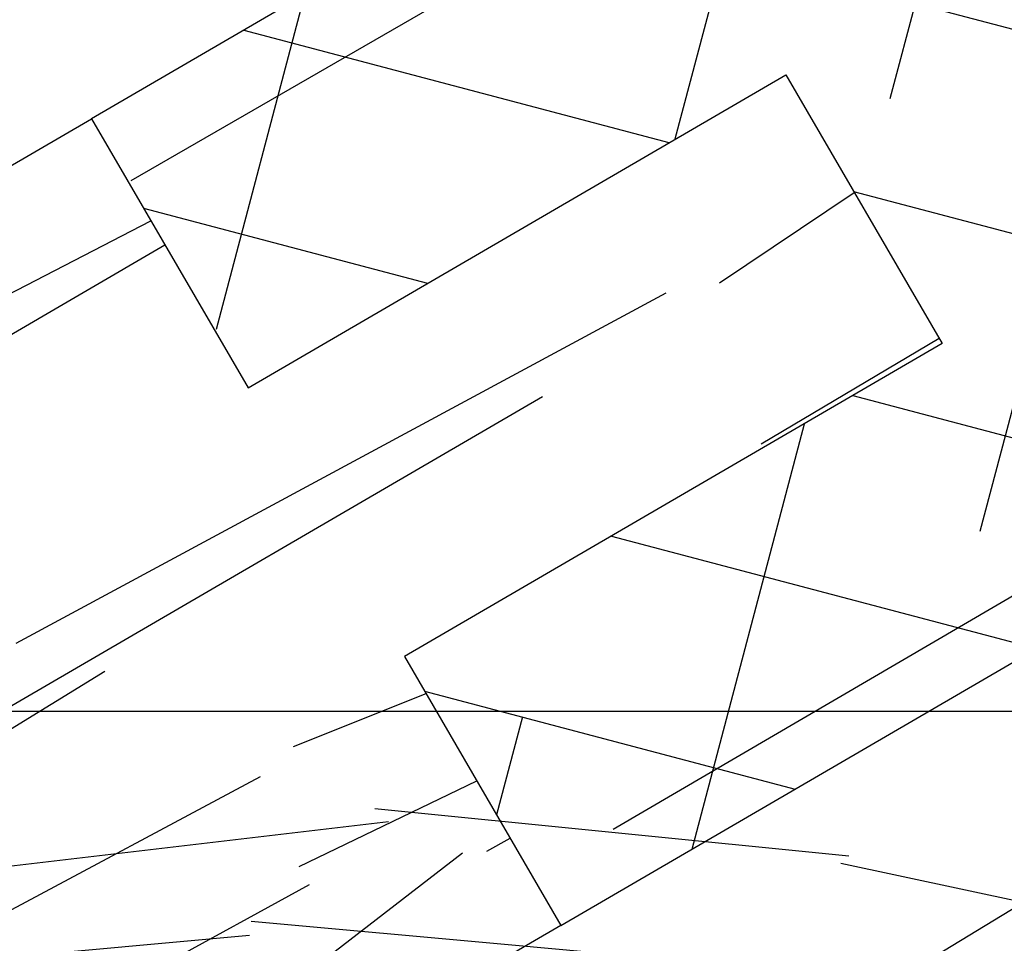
# Model space of a CAD drawing. Header units: centimetres. Extents: x 148485 to 162129, y -6573 to -2118.
# Tile 28 of 167: x 149826 to 149841, y -6179 to -6164. Entities that reach past the tile are written whole.
import ezdxf

# ---------------------------------------------------------------- set-up
doc = ezdxf.new("R2010")
doc.units = ezdxf.units.CM
doc.header["$LTSCALE"] = 0.1
doc.linetypes.add('DASHDOT', pattern=[1, 0.5, -0.25, 0, -0.25])
doc.linetypes.add('DASHEDX2', pattern=[38.099999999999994, 25.4, -12.7])
doc.layers.get('0').update_dxf_attribs({"color": 45})
for name, color, linetype in [('A_wymiary_zewn', 4, 'Continuous'), ('hatch_R&F', 4, 'Continuous'), ('osie_R&F', 6, 'DASHDOT'), ('widoki_przerywana_R&F', 4, 'DASHEDX2'), ('widoki_R&F', 4, 'Continuous')]:
    doc.layers.add(name, color=color, linetype=linetype)
doc.layers.add('HACZE', color=52, linetype='Continuous', lineweight=9)
doc.styles.add('TECH', font='flptechn.ttf')
doc.dimstyles.new('1_50 [cm]', dxfattribs={"dimtxt": 10, "dimasz": 0.5, "dimexe": 0.18, "dimexo": 0.0625, "dimgap": 3, "dimtad": 1, "dimrnd": 0.5, "dimdsep": 46, "dimtxsty": 'TECH', "dimblk1": 'KR', "dimblk2": 'KR', "dimsah": 1, "dimcen": 0.09, "dimse1": 1, "dimse2": 1, "dimclrt": 256, "dimadec": 0, "dimazin": 0, "dimtfac": 1, "dimtofl": 0, "dimtmove": 0, "dimatfit": 3, "dimfxl": 1, "dimtvp": 1, "dimtfill": 1, "dimtfillclr": 256, "dimtolj": 1, "dimtzin": 0, "dimarcsym": 0})

# ---------------------------------------------------------------- blocks, each defined once
blk = doc.blocks.new('KR')
for p, q in [((0, -14.00000000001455), (0, 14.00000000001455)), ((-4.949747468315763, -4.949747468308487), (4.949747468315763, 4.949747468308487)), ((-7, 0), (7, 0))]:
    blk.add_line(p, q)
blk = doc.blocks.new('*D265')
at = {"layer": 'A_wymiary_zewn', "color": 0, "lineweight": -2, "transparency": 16777216}
blk.add_line((149816.9240863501, -6312.353700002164), (150039.4003284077, -6312.353700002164), dxfattribs=at)
at = {"layer": 'Defpoints', "color": 0, "transparency": 16777216}
for p in [(150039.9003284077, -6067.794857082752), (149816.4240863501, -6197.866062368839), (150039.9003284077, -6312.353700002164)]:
    blk.add_point(p, dxfattribs=at)
at = {"layer": 'A_wymiary_zewn', "color": 0, "lineweight": -2, "transparency": 16777216, "xscale": 0.5, "yscale": 0.5, "zscale": 0.5, "rotation": 180}
blk.add_blockref('KR', (149816.4240863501, -6312.353700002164), dxfattribs=at)
at = {"layer": 'A_wymiary_zewn', "color": 0, "lineweight": -2, "transparency": 16777216, "xscale": 0.5, "yscale": 0.5, "zscale": 0.5}
blk.add_blockref('KR', (150039.9003284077, -6312.353700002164), dxfattribs=at)
at = {"layer": 'A_wymiary_zewn', "transparency": 16777216, "insert": (149928.1622073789, -6304.353700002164), "char_height": 10, "attachment_point": 5, "style": 'TECH', "bg_fill": 3, "box_fill_scale": 1.1, "bg_fill_color": 256, "bg_fill_true_color": 13158600, "bg_fill_transparency": 0}
blk.add_mtext('\\A1;223.5', dxfattribs=at)
blk = doc.blocks.new('*D269')
at = {"layer": 'A_wymiary_zewn', "color": 0, "lineweight": -2, "transparency": 16777216}
blk.add_line((149816.9240863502, -6332.353700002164), (150039.4003284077, -6332.353700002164), dxfattribs=at)
at = {"layer": 'Defpoints', "color": 0, "transparency": 16777216}
for p in [(150039.9003284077, -6067.794857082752), (149816.4240863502, -6197.866062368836), (150039.9003284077, -6332.353700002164)]:
    blk.add_point(p, dxfattribs=at)
at = {"layer": 'A_wymiary_zewn', "color": 0, "lineweight": -2, "transparency": 16777216, "xscale": 0.5, "yscale": 0.5, "zscale": 0.5, "rotation": 180}
blk.add_blockref('KR', (149816.4240863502, -6332.353700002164), dxfattribs=at)
at = {"layer": 'A_wymiary_zewn', "color": 0, "lineweight": -2, "transparency": 16777216, "xscale": 0.5, "yscale": 0.5, "zscale": 0.5}
blk.add_blockref('KR', (150039.9003284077, -6332.353700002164), dxfattribs=at)
at = {"layer": 'A_wymiary_zewn', "transparency": 16777216, "insert": (149928.1622073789, -6324.353700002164), "char_height": 10, "attachment_point": 5, "style": 'TECH', "bg_fill": 3, "box_fill_scale": 1.1, "bg_fill_color": 256, "bg_fill_true_color": 13158600, "bg_fill_transparency": 0}
blk.add_mtext('\\A1;223.5', dxfattribs=at)
blk = doc.blocks.new('*D272')
at = {"layer": 'A_wymiary_zewn', "color": 0, "lineweight": -2, "transparency": 16777216}
blk.add_line((149933.8311855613, -6235.073185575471), (149865.1337586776, -6276.902285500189), dxfattribs=at)
at = {"layer": 'Defpoints', "color": 0, "transparency": 16777216}
for p in [(149887.8557349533, -6158.604644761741), (149816.4240863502, -6197.866062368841), (149864.7066960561, -6277.162319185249)]:
    blk.add_point(p, dxfattribs=at)
at = {"layer": 'A_wymiary_zewn', "color": 0, "lineweight": -2, "transparency": 16777216, "xscale": 0.5, "yscale": 0.5, "zscale": 0.5}
for p, rotation in [((149934.2582481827, -6234.813151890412), 31.33677065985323), ((149864.7066960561, -6277.162319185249), 211.3367706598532)]:
    blk.add_blockref('KR', p, dxfattribs=dict(at, rotation=rotation))
at = {"layer": 'A_wymiary_zewn', "transparency": 16777216, "insert": (149895.3219331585, -6249.154733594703), "char_height": 10, "attachment_point": 5, "rotation": 31.33677065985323, "style": 'TECH', "bg_fill": 3, "box_fill_scale": 1.1, "bg_fill_color": 256, "bg_fill_true_color": 13158600, "bg_fill_transparency": 0}
blk.add_mtext('\\A1;81.5', dxfattribs=at)
blk = doc.blocks.new('*D274')
at = {"layer": 'A_wymiary_zewn', "color": 0, "lineweight": -2, "transparency": 16777216}
blk.add_line((149816.9240863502, -6352.353700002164), (150039.4003284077, -6352.353700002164), dxfattribs=at)
at = {"layer": 'Defpoints', "color": 0, "transparency": 16777216}
for p in [(150039.9003284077, -6067.794857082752), (149816.4240863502, -6197.866062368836), (150039.9003284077, -6352.353700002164)]:
    blk.add_point(p, dxfattribs=at)
at = {"layer": 'A_wymiary_zewn', "color": 0, "lineweight": -2, "transparency": 16777216, "xscale": 0.5, "yscale": 0.5, "zscale": 0.5, "rotation": 180}
blk.add_blockref('KR', (149816.4240863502, -6352.353700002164), dxfattribs=at)
at = {"layer": 'A_wymiary_zewn', "color": 0, "lineweight": -2, "transparency": 16777216, "xscale": 0.5, "yscale": 0.5, "zscale": 0.5}
blk.add_blockref('KR', (150039.9003284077, -6352.353700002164), dxfattribs=at)
at = {"layer": 'A_wymiary_zewn', "transparency": 16777216, "insert": (149928.1622073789, -6344.353700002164), "char_height": 10, "attachment_point": 5, "style": 'TECH', "bg_fill": 3, "box_fill_scale": 1.1, "bg_fill_color": 256, "bg_fill_true_color": 13158600, "bg_fill_transparency": 0}
blk.add_mtext('\\A1;223.5', dxfattribs=at)
blk = doc.blocks.new('*D278')
at = {"layer": 'A_wymiary_zewn', "color": 0, "lineweight": -2, "transparency": 16777216}
blk.add_line((149812.8547318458, -6372.353700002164), (150024.3784185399, -6372.353700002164), dxfattribs=at)
at = {"layer": 'Defpoints', "color": 0, "transparency": 16777216}
for p in [(150024.8784185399, -6059.182673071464), (149812.3547318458, -6182.879095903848), (150024.8784185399, -6372.353700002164)]:
    blk.add_point(p, dxfattribs=at)
at = {"layer": 'A_wymiary_zewn', "color": 0, "lineweight": -2, "transparency": 16777216, "xscale": 0.5, "yscale": 0.5, "zscale": 0.5, "rotation": 180}
blk.add_blockref('KR', (149812.3547318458, -6372.353700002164), dxfattribs=at)
at = {"layer": 'A_wymiary_zewn', "color": 0, "lineweight": -2, "transparency": 16777216, "xscale": 0.5, "yscale": 0.5, "zscale": 0.5}
blk.add_blockref('KR', (150024.8784185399, -6372.353700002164), dxfattribs=at)
at = {"layer": 'A_wymiary_zewn', "transparency": 16777216, "insert": (149918.6165751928, -6364.353700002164), "char_height": 10, "attachment_point": 5, "style": 'TECH', "bg_fill": 3, "box_fill_scale": 1.1, "bg_fill_color": 256, "bg_fill_true_color": 13158600, "bg_fill_transparency": 0}
blk.add_mtext('\\A1;212.5', dxfattribs=at)
blk = doc.blocks.new('*D279')
at = {"layer": 'A_wymiary_zewn', "color": 0, "lineweight": -2, "transparency": 16777216}
blk.add_line((148884.0040539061, -6392.353700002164), (150039.4003284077, -6392.353700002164), dxfattribs=at)
at = {"layer": 'Defpoints', "color": 0, "transparency": 16777216}
for p in [(150039.9003284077, -6067.794857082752), (148883.5040539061, -6197.866062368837), (150039.9003284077, -6392.353700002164)]:
    blk.add_point(p, dxfattribs=at)
at = {"layer": 'A_wymiary_zewn', "color": 0, "lineweight": -2, "transparency": 16777216, "xscale": 0.5, "yscale": 0.5, "zscale": 0.5, "rotation": 180}
blk.add_blockref('KR', (148883.5040539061, -6392.353700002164), dxfattribs=at)
at = {"layer": 'A_wymiary_zewn', "color": 0, "lineweight": -2, "transparency": 16777216, "xscale": 0.5, "yscale": 0.5, "zscale": 0.5}
blk.add_blockref('KR', (150039.9003284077, -6392.353700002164), dxfattribs=at)
at = {"layer": 'A_wymiary_zewn', "transparency": 16777216, "insert": (149461.7021911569, -6384.353700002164), "char_height": 10, "attachment_point": 5, "style": 'TECH', "bg_fill": 3, "box_fill_scale": 1.1, "bg_fill_color": 256, "bg_fill_true_color": 13158600, "bg_fill_transparency": 0}
blk.add_mtext('\\A1;1156.5', dxfattribs=at)
blk = doc.blocks.new('*D285')
at = {"layer": 'A_wymiary_zewn', "color": 0, "lineweight": -2, "transparency": 16777216}
blk.add_line((150140.5539011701, -6068.294857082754), (150140.5539011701, -6197.366062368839), dxfattribs=at)
at = {"layer": 'Defpoints', "color": 0, "transparency": 16777216}
for p in [(150039.9003284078, -6067.794857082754), (149816.4240863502, -6197.866062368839), (150140.5539011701, -6197.866062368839)]:
    blk.add_point(p, dxfattribs=at)
at = {"layer": 'A_wymiary_zewn', "color": 0, "lineweight": -2, "transparency": 16777216, "xscale": 0.5, "yscale": 0.5, "zscale": 0.5}
for p, rotation in [((150140.5539011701, -6067.794857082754), 90), ((150140.5539011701, -6197.866062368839), 270)]:
    blk.add_blockref('KR', p, dxfattribs=dict(at, rotation=rotation))
at = {"layer": 'A_wymiary_zewn', "transparency": 16777216, "insert": (150132.5539011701, -6132.830459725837), "char_height": 10, "attachment_point": 5, "rotation": 90, "style": 'TECH', "bg_fill": 3, "box_fill_scale": 1.1, "bg_fill_color": 256, "bg_fill_true_color": 13158600, "bg_fill_transparency": 0}
blk.add_mtext('\\A1;130', dxfattribs=at)
blk = doc.blocks.new('*D287')
at = {"layer": 'A_wymiary_zewn', "color": 0, "lineweight": -2, "transparency": 16777216}
blk.add_line((150160.5539011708, -5569.866062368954), (150160.5539011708, -6197.366062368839), dxfattribs=at)
at = {"layer": 'Defpoints', "color": 0, "transparency": 16777216}
for p in [(149795.0040539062, -5569.366062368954), (149816.4240863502, -6197.866062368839), (150160.5539011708, -6197.866062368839)]:
    blk.add_point(p, dxfattribs=at)
at = {"layer": 'A_wymiary_zewn', "color": 0, "lineweight": -2, "transparency": 16777216, "xscale": 0.5, "yscale": 0.5, "zscale": 0.5}
for p, rotation in [((150160.5539011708, -5569.366062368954), 90), ((150160.5539011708, -6197.866062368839), 270)]:
    blk.add_blockref('KR', p, dxfattribs=dict(at, rotation=rotation))
at = {"layer": 'A_wymiary_zewn', "transparency": 16777216, "insert": (150152.5539011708, -5883.616062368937), "char_height": 10, "attachment_point": 5, "rotation": 90, "style": 'TECH', "bg_fill": 3, "box_fill_scale": 1.1, "bg_fill_color": 256, "bg_fill_true_color": 13158600, "bg_fill_transparency": 0}
blk.add_mtext('\\A1;628.5', dxfattribs=at)
blk = doc.blocks.new('*D291')
at = {"layer": 'A_wymiary_zewn', "color": 0, "lineweight": -2, "transparency": 16777216}
blk.add_line((150180.5539011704, -6068.294857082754), (150180.5539011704, -6197.366062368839), dxfattribs=at)
at = {"layer": 'Defpoints', "color": 0, "transparency": 16777216}
for p in [(150039.9003284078, -6067.794857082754), (149816.4240863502, -6197.866062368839), (150180.5539011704, -6197.866062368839)]:
    blk.add_point(p, dxfattribs=at)
at = {"layer": 'A_wymiary_zewn', "color": 0, "lineweight": -2, "transparency": 16777216, "xscale": 0.5, "yscale": 0.5, "zscale": 0.5}
for p, rotation in [((150180.5539011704, -6067.794857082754), 90), ((150180.5539011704, -6197.866062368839), 270)]:
    blk.add_blockref('KR', p, dxfattribs=dict(at, rotation=rotation))
at = {"layer": 'A_wymiary_zewn', "transparency": 16777216, "insert": (150172.5539011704, -6132.830459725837), "char_height": 10, "attachment_point": 5, "rotation": 90, "style": 'TECH', "bg_fill": 3, "box_fill_scale": 1.1, "bg_fill_color": 256, "bg_fill_true_color": 13158600, "bg_fill_transparency": 0}
blk.add_mtext('\\A1;130', dxfattribs=at)
blk = doc.blocks.new('*D296')
at = {"layer": 'A_wymiary_zewn', "color": 0, "lineweight": -2, "transparency": 16777216}
blk.add_line((150200.553901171, -6059.682673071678), (150200.553901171, -6182.379095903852), dxfattribs=at)
at = {"layer": 'Defpoints', "color": 0, "transparency": 16777216}
for p in [(150024.8784185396, -6059.182673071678), (149812.3547318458, -6182.879095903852), (150200.553901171, -6182.879095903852)]:
    blk.add_point(p, dxfattribs=at)
at = {"layer": 'A_wymiary_zewn', "color": 0, "lineweight": -2, "transparency": 16777216, "xscale": 0.5, "yscale": 0.5, "zscale": 0.5}
for p, rotation in [((150200.553901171, -6059.182673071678), 90), ((150200.553901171, -6182.879095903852), 270)]:
    blk.add_blockref('KR', p, dxfattribs=dict(at, rotation=rotation))
at = {"layer": 'A_wymiary_zewn', "transparency": 16777216, "insert": (150192.5539011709, -6121.030884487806), "char_height": 10, "attachment_point": 5, "rotation": 90, "style": 'TECH', "bg_fill": 3, "box_fill_scale": 1.1, "bg_fill_color": 256, "bg_fill_true_color": 13158600, "bg_fill_transparency": 0}
blk.add_mtext('\\A1;123.5', dxfattribs=at)
blk = doc.blocks.new('*D297')
at = {"layer": 'A_wymiary_zewn', "color": 0, "lineweight": -2, "transparency": 16777216}
blk.add_line((150220.5539011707, -5443.366062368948), (150220.5539011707, -6197.366062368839), dxfattribs=at)
at = {"layer": 'Defpoints', "color": 0, "transparency": 16777216}
for p in [(149795.5040539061, -5442.866062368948), (149816.4240863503, -6197.866062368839), (150220.5539011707, -6197.866062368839)]:
    blk.add_point(p, dxfattribs=at)
at = {"layer": 'A_wymiary_zewn', "color": 0, "lineweight": -2, "transparency": 16777216, "xscale": 0.5, "yscale": 0.5, "zscale": 0.5}
for p, rotation in [((150220.5539011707, -5442.866062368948), 90), ((150220.5539011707, -6197.866062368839), 270)]:
    blk.add_blockref('KR', p, dxfattribs=dict(at, rotation=rotation))
at = {"layer": 'A_wymiary_zewn', "transparency": 16777216, "insert": (150212.5539011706, -5820.366062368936), "char_height": 10, "attachment_point": 5, "rotation": 90, "style": 'TECH', "bg_fill": 3, "box_fill_scale": 1.1, "bg_fill_color": 256, "bg_fill_true_color": 13158600, "bg_fill_transparency": 0}
blk.add_mtext('\\A1;755', dxfattribs=at)
blk = doc.blocks.new('osie_przyziemie')
at = {"layer": 'osie_R&F', "ltscale": 500}
blk.add_lwpolyline([(150062.3766417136, -6182.866062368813), (150276.5040539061, -6058.236213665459)], dxfattribs=at)
blk = doc.blocks.new('*D310')
at = {"layer": 'A_wymiary_zewn', "color": 0, "lineweight": -2, "transparency": 16777216}
blk.add_line((149892.3079845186, -6236.943625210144), (149854.733829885, -6259.822110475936), dxfattribs=at)
at = {"layer": 'Defpoints', "color": 0, "transparency": 16777216}
for p in [(149855.3162154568, -6175.229305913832), (149816.4240863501, -6197.866062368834), (149854.3067672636, -6260.082144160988)]:
    blk.add_point(p, dxfattribs=at)
at = {"layer": 'A_wymiary_zewn', "color": 0, "lineweight": -2, "transparency": 16777216, "xscale": 0.5, "yscale": 0.5, "zscale": 0.5}
for p, rotation in [((149892.7350471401, -6236.683591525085), 31.3367706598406), ((149854.3067672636, -6260.082144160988), 211.3367706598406)]:
    blk.add_blockref('KR', p, dxfattribs=dict(at, rotation=rotation))
at = {"layer": 'A_wymiary_zewn', "transparency": 16777216, "insert": (149869.3603682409, -6241.54986589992), "char_height": 10, "attachment_point": 5, "rotation": 31.336770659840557, "style": 'TECH', "bg_fill": 3, "box_fill_scale": 1.1, "bg_fill_color": 256, "bg_fill_true_color": 13158600, "bg_fill_transparency": 0}
blk.add_mtext('\\A1;45', dxfattribs=at)

msp = doc.modelspace()

# ---------------------------------------------------------------- dimensions: what is measured, and where the dimension line sits
at = {"layer": 'A_wymiary_zewn', "color": 4}
dim = msp.add_linear_dim(base=(150039.9003284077, -6312.353700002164), p1=(149816.4240863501, -6197.866062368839), p2=(150039.9003284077, -6067.794857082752), dimstyle='1_50 [cm]', override={"dimtmove": 1}, dxfattribs=at)
dim.commit()
dim.dimension.update_dxf_attribs({"geometry": '*D265', "text_midpoint": (149928.1622073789, -6304.353700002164)})

# ---------------------------------------------------------------- next in the draw order: dimensions: what is measured, and where the dimension line sits
dim = msp.add_linear_dim(base=(150039.9003284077, -6332.353700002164), p1=(149816.4240863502, -6197.866062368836), p2=(150039.9003284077, -6067.794857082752), dimstyle='1_50 [cm]', override={"dimtmove": 1}, dxfattribs=at)
dim.commit()
dim.dimension.update_dxf_attribs({"geometry": '*D269', "text_midpoint": (149928.1622073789, -6324.353700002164)})

# ---------------------------------------------------------------- next in the draw order: dimensions: what is measured, and where the dimension line sits
dim = msp.add_linear_dim(base=(149864.7066960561, -6277.162319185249), p1=(149887.8557349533, -6158.604644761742), p2=(149816.4240863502, -6197.866062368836), angle=211.3367706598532, dimstyle='1_50 [cm]', override={"dimtmove": 1}, dxfattribs=at)
dim.commit()
dim.dimension.update_dxf_attribs({"geometry": '*D272', "text_midpoint": (149895.3219331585, -6249.154733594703)})

# ---------------------------------------------------------------- next in the draw order: dimensions: what is measured, and where the dimension line sits
dim = msp.add_linear_dim(base=(150039.9003284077, -6352.353700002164), p1=(149816.4240863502, -6197.866062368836), p2=(150039.9003284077, -6067.794857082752), dimstyle='1_50 [cm]', override={"dimtmove": 1}, dxfattribs=at)
dim.commit()
dim.dimension.update_dxf_attribs({"geometry": '*D274', "text_midpoint": (149928.1622073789, -6344.353700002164)})

# ---------------------------------------------------------------- next in the draw order: dimensions: what is measured, and where the dimension line sits
dim = msp.add_linear_dim(base=(150024.8784185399, -6372.353700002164), p1=(149812.3547318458, -6182.879095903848), p2=(150024.8784185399, -6059.182673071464), dimstyle='1_50 [cm]', override={"dimtmove": 1}, dxfattribs=at)
dim.commit()
dim.dimension.update_dxf_attribs({"geometry": '*D278', "text_midpoint": (149918.6165751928, -6364.353700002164)})

# ---------------------------------------------------------------- next in the draw order: dimensions: what is measured, and where the dimension line sits
dim = msp.add_linear_dim(base=(150039.9003284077, -6392.353700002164), p1=(148883.5040539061, -6197.866062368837), p2=(150039.9003284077, -6067.794857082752), dimstyle='1_50 [cm]', override={"dimtmove": 1}, dxfattribs=at)
dim.commit()
dim.dimension.update_dxf_attribs({"geometry": '*D279', "text_midpoint": (149461.7021911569, -6384.353700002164)})

# ---------------------------------------------------------------- next in the draw order: dimensions: what is measured, and where the dimension line sits
dim = msp.add_linear_dim(base=(150140.5539011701, -6197.866062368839), p1=(150039.9003284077, -6067.794857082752), p2=(149816.4240863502, -6197.866062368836), angle=90, dimstyle='1_50 [cm]', override={"dimtmove": 1}, dxfattribs=at)
dim.commit()
dim.dimension.update_dxf_attribs({"geometry": '*D285', "text_midpoint": (150132.5539011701, -6132.830459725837)})

# ---------------------------------------------------------------- next in the draw order: dimensions: what is measured, and where the dimension line sits
dim = msp.add_linear_dim(base=(150160.5539011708, -6197.866062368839), p1=(149795.0040539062, -5569.366062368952), p2=(149816.4240863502, -6197.866062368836), angle=90, dimstyle='1_50 [cm]', override={"dimtmove": 1}, dxfattribs=at)
dim.commit()
dim.dimension.update_dxf_attribs({"geometry": '*D287', "text_midpoint": (150152.5539011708, -5883.616062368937)})

# ---------------------------------------------------------------- next in the draw order: dimensions: what is measured, and where the dimension line sits
dim = msp.add_linear_dim(base=(150180.5539011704, -6197.866062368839), p1=(150039.9003284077, -6067.794857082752), p2=(149816.4240863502, -6197.866062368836), angle=90, dimstyle='1_50 [cm]', override={"dimtmove": 1}, dxfattribs=at)
dim.commit()
dim.dimension.update_dxf_attribs({"geometry": '*D291', "text_midpoint": (150172.5539011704, -6132.830459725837)})

# ---------------------------------------------------------------- next in the draw order: dimensions: what is measured, and where the dimension line sits
dim = msp.add_linear_dim(base=(150200.553901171, -6182.879095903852), p1=(150024.8784185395, -6059.182673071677), p2=(149812.3547318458, -6182.879095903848), angle=90, dimstyle='1_50 [cm]', override={"dimtmove": 1}, dxfattribs=at)
dim.commit()
dim.dimension.update_dxf_attribs({"geometry": '*D296', "text_midpoint": (150192.5539011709, -6121.030884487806)})

# ---------------------------------------------------------------- next in the draw order: dimensions: what is measured, and where the dimension line sits
dim = msp.add_linear_dim(base=(150220.5539011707, -6197.866062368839), p1=(149795.504053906, -5442.866062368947), p2=(149816.4240863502, -6197.866062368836), angle=90, dimstyle='1_50 [cm]', override={"dimtmove": 1}, dxfattribs=at)
dim.commit()
dim.dimension.update_dxf_attribs({"geometry": '*D297', "text_midpoint": (150212.5539011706, -5820.366062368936)})

# ---------------------------------------------------------------- next in the draw order: hatches: boundary and pattern name
at = {"layer": 'hatch_R&F'}
h = msp.add_hatch(dxfattribs=at)
h.set_pattern_fill('ANSI38', color=256, angle=120.2007530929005)
h.set_pattern_definition([(165.2007530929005, (17704.88048310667, -76451.95717698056), (-0.8109999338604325, -3.06967491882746), []), (255.2007530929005, (17704.88048310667, -76451.95717698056), (1.447675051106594, -6.950349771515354), [7.937500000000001, -4.762499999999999])])
h.paths.add_polyline_path([(149844.0006960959, -6155.781850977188), (149826.7153322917, -6165.842477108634), (149829.2304888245, -6170.163818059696), (149837.8731707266, -6165.133504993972), (149840.3883272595, -6169.45484594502), (149831.7456453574, -6174.485159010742), (149834.2608018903, -6178.80649996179), (149851.5461656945, -6168.745873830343), (149849.0310091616, -6164.424532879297), (149846.5158526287, -6160.10319192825)])
h = msp.add_hatch(dxfattribs=at)
h.set_pattern_fill('WOOD8', color=256, scale=1.5, angle=33.86417266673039)
h.set_pattern_definition([(23.55937266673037, (-104.3448271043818, 3004.396191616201), (211.0507298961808, 95.74529371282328), [4.259694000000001, -421.7112216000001]), (33.86417266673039, (-100.4401784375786, 3006.098790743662), (10.40643947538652, 52.86705985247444), [4.190999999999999, -33.90899999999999]), (52.29907266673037, (-96.96013597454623, 3008.434124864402), (42.04323739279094, 74.09732904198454), [3.614470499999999, -116.8682828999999]), (206.7391726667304, (-94.7497378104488, 3011.293955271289), (242.6875333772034, 116.975484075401), [3.071735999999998, -304.1002934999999]), (208.6697726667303, (-97.49298088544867, 3009.911897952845), (337.5977260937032, 180.6665179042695), [4.208297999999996, -416.6199566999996]), (227.9003726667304, (-101.1853264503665, 3007.892931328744), (-73.67999756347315, -95.32762973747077), [4.712702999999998, -152.3775971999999]), (43.3264726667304, (-101.8138871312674, 3006.094616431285), (136.9535021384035, 137.7882590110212), [2.317546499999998, -229.4357234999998]), (27.52397266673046, (-100.127985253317, 3007.684802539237), (-274.324321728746, -138.2056686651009), [3.450107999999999, -341.5600610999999]), (219.5747726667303, (-97.0683746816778, 3009.279162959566), (-263.500390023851, -222.7095709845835), [3.829012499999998, -379.0712636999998]), (202.5542726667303, (-100.0197465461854, 3006.839764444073), (147.7772826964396, 53.28458275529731), [1.942718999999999, -192.3299049]), (28.66977266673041, (-106.9798314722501, 3002.169096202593), (-337.5977260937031, -180.6665179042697), [4.208297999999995, -416.6199566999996]), (22.55427266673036, (-103.2874859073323, 3004.188062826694), (-147.7772826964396, -53.28458275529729), [3.885437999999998, -190.3871858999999]), (33.86417266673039, (-99.6992047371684, 3005.678358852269), (10.40643947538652, 52.86705985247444), [4.571999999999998, -33.52799999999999]), (54.42017266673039, (-95.90279477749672, 3008.225996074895), (115.7232716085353, 169.4249621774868), [3.255263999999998, -322.2712883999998]), (37.67827266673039, (-94.00876411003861, 3010.873523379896), (421.6840334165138, 328.8612721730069), [5.727686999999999, -567.0408902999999]), (28.66977266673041, (-89.47555476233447, 3014.374437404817), (-337.5977260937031, -180.6665179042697), [4.208297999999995, -416.6199566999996]), (33.86417266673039, (-85.78320919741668, 3016.393404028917), (10.40643947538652, 52.86705985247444), [4.190999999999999, -33.90899999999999]), (39.05857266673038, (-113.9399163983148, 2997.498427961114), (295.1373091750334, 243.9397140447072), [4.208298, -416.6199567]), (28.66977266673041, (-110.6721770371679, 3000.150129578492), (-337.5977260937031, -180.6665179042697), [4.208297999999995, -416.6199566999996]), (33.86417266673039, (-114.3645226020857, 2998.131162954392), (10.40643947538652, 52.86705985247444), [2.285999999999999, -35.81399999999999]), (39.05857266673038, (-112.4663176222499, 2999.404981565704), (295.1373091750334, 243.9397140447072), [4.208298, -416.6199567]), (33.86417266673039, (-109.198578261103, 3002.056683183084), (10.40643947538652, 52.86705985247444), [3.809999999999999, -34.28999999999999]), (44.16897266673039, (-106.0349032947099, 3004.179714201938), (-168.5903267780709, -159.0184692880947), [4.259693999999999, -421.7112215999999]), (39.05857266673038, (-102.9794670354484, 3007.147783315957), (295.1373091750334, 243.9397140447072), [4.208298, -416.6199567]), (28.66977266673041, (-99.71172767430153, 3009.799484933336), (-337.5977260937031, -180.6665179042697), [4.208297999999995, -416.6199566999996]), (28.66977266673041, (-96.01938210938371, 3011.818451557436), (-337.5977260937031, -180.6665179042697), [4.208297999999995, -416.6199566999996]), (25.73407266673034, (-92.32703654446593, 3013.837418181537), (-211.0507868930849, -95.74512751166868), [5.388139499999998, -264.0195125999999]), (33.86417266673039, (-87.4732853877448, 3016.176926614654), (10.40643947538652, 52.86705985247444), [5.714999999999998, -32.38499999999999]), (21.33537266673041, (-76.00056926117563, 2996.345664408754), (179.4140596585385, 74.51482042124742), [3.512629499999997, -347.7519968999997]), (28.15357266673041, (-72.72865558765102, 2997.623657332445), (-305.9610668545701, -159.4359875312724), [3.829012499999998, -379.0712636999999]), (41.9942726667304, (-76.00056926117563, 2996.345664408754), (168.5901945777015, 159.0185850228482), [2.694088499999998, -266.7136016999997]), (43.3264726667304, (-73.99829988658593, 2998.148153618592), (136.9535021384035, 137.7882590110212), [4.635055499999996, -227.1181766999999]), (33.86417266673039, (-102.2632457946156, 2980.098215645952), (10.40643947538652, 52.86705985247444), [4.571999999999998, -33.52799999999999]), (24.40187266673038, (-98.46683583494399, 2982.645852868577), (-179.4140442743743, -74.51487627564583), [2.317546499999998, -229.4357234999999]), (235.6655726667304, (-96.3563277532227, 2983.60330398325), (73.67994900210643, 95.3276826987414), [2.0517615, -203.1230252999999]), (226.8587726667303, (-97.51355903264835, 2981.909053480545), (242.270202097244, 254.3462308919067), [5.083187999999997, -503.2342106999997]), (26.73917266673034, (-72.52052679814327, 2998.680998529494), (-242.6875333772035, -116.9754840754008), [3.071735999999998, -304.1002934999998]), (40.98917266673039, (-72.52052679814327, 2998.680998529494), (200.2269859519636, 180.2488746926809), [3.071735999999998, -304.1002934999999]), (33.86417266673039, (-101.8386395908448, 2979.465480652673), (10.40643947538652, 52.86705985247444), [3.047999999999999, -35.05199999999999]), (227.9003726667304, (-99.30769961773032, 2981.163905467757), (-73.67999756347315, -95.32762973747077), [3.141802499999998, -153.9485363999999]), (30.49767266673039, (-95.51546397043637, 2985.08525138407), (-527.4185165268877, -308.0478520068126), [6.488201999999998, -642.3314432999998]), (31.57357266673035, (-89.92491342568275, 2988.378036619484), (-780.5122153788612, -477.8908319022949), [9.532619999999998, -943.7290751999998]), (37.04397266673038, (-81.8034229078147, 2993.36924666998), (516.5946396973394, 392.5517497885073), [6.868591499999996, -679.9889498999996]), (43.3264726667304, (-76.32111107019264, 2997.507070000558), (136.9535021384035, 137.7882590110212), [6.952601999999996, -224.8006679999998]), (44.16897266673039, (-100.3525178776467, 2977.250908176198), (-168.5903267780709, -159.0184692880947), [4.259693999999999, -421.7112215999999]), (49.80957266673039, (-97.29708161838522, 2980.218977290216), (-105.3166945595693, -116.5579902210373), [5.547436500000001, -271.8247548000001]), (33.86417266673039, (-93.7171490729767, 2984.456690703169), (10.40643947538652, 52.86705985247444), [4.952999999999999, -33.14699999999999]), (25.73407266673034, (-89.60437161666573, 2987.21663102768), (-211.0507868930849, -95.74512751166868), [5.388139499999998, -264.0195125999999]), (37.44047266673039, (-84.7506204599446, 2989.556139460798), (453.3211529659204, 350.0911226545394), [6.107887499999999, -604.6815566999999]), (25.11797266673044, (-79.90104361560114, 2993.269356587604), (242.6876262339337, 116.97527558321), [5.011255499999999, -496.1159876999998]), (19.82797266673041, (-75.3636599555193, 2995.396561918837), (-116.1405347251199, -32.05425441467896), [4.712702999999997, -152.3775971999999]), (33.86417266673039, (-70.93034069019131, 2996.995096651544), (10.40643947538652, 52.86705985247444), [2.666999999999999, -35.43299999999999]), (208.6697726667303, (-95.51546397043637, 2985.08525138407), (337.5977260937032, 180.6665179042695), [8.416556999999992, -412.4116973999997]), (29.10057266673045, (-103.7493675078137, 2982.312788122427), (-369.2344071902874, -201.8969506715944), [9.175699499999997, -449.6090702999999]), (33.86417266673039, (-95.73194138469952, 2986.775327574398), (10.40643947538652, 52.86705985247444), [8.762999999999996, -29.33699999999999]), (37.9497726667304, (-88.45548896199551, 2991.658298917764), (390.0475220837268, 307.6306631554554), [10.695165, -524.0637854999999]), (33.86417266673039, (-80.02180525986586, 2998.235520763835), (10.40643947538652, 52.86705985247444), [9.524999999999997, -28.57499999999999]), (40.98917266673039, (-99.2910023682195, 2975.669070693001), (200.2269859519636, 180.2488746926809), [9.215170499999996, -297.9568589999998]), (40.20437266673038, (-92.3350917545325, 2981.71344762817), (231.8636340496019, 201.4792682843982), [6.900214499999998, -338.1099536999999]), (31.37457266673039, (-87.06508301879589, 2986.167638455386), (-717.2391655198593, -435.4294978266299), [8.771267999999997, -868.3566071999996]), (27.34437266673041, (-79.57632749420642, 2990.734242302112), (-886.2464058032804, -457.0778264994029), [13.4217915, -1328.7585312]), (36.87697266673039, (-113.0907039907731, 2996.232957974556), (548.2310966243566, 413.7824636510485), [7.249019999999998, -717.6529334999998]), (25.73407266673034, (-107.2920246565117, 3000.583084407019), (-211.0507868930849, -95.74512751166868), [8.082229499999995, -261.3254615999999]), (31.47827266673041, (-100.01139792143, 3004.092347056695), (-748.8752024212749, -456.6609410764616), [9.151924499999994, -906.0414695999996]), (44.48387266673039, (-92.20627490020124, 3008.871254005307), (-305.5434034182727, -296.8071328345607), [6.202222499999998, -614.0208191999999]), (33.86417266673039, (-87.78130425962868, 3013.217206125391), (10.40643947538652, 52.86705985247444), [7.619999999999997, -30.47999999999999]), (30.68437266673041, (-115.6383412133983, 3000.029367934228), (-559.0548796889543, -329.2788172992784), [6.868591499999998, -679.9889498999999]), (39.87317266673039, (-109.7314231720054, 3003.534456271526), (-295.1371937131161, -243.9398248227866), [7.279004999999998, -720.6204662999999]), (40.57397266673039, (-104.1450469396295, 3008.200950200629), (-263.5005980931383, -222.709369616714), [6.521653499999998, -645.6452669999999]), (28.15357266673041, (-99.19140570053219, 3012.442837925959), (-305.9610668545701, -159.4359875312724), [7.658023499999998, -375.2422517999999]), (21.76937266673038, (-92.43944956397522, 3016.05616497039), (-327.191465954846, -127.7990499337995), [5.455081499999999, -540.0538982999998]), (43.3264726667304, (-87.37339530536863, 3018.079305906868), (136.9535021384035, 137.7882590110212), [4.635055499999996, -227.1181766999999]), (37.67827266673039, (-111.604582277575, 2994.018385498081), (421.6840334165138, 328.8612721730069), [5.727686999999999, -567.0408902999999]), (21.05987266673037, (-107.0713729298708, 2997.519299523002), (-474.9687651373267, -181.0835034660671), [8.595740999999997, -850.9794257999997]), (33.86417266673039, (-99.04977249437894, 3000.608130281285), (10.40643947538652, 52.86705985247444), [9.524999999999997, -28.57499999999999]), (39.30447266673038, (-91.14058507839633, 3005.915707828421), (-326.7740871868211, -265.1699590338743), [8.037194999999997, -795.6831812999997]), (40.57397266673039, (-84.9214738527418, 3011.006807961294), (-263.5005980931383, -222.709369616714), [6.521653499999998, -645.6452669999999]), (33.86417266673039, (-117.1244629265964, 3002.243940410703), (10.40643947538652, 52.86705985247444), [6.476999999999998, -31.62299999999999]), (41.9942726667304, (-111.7462154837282, 3005.853093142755), (168.5901945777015, 159.0185850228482), [10.77631799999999, -258.6313724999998]), (31.47827266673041, (-103.7371379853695, 3013.063049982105), (-748.8752024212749, -456.6609410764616), [9.151924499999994, -906.0414695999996]), (28.33667266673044, (-95.9320149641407, 3017.841956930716), (706.8321079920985, 382.5635136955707), [11.86616849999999, -1174.751587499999]), (40.70697266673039, (-97.8048806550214, 2973.454498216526), (-495.3639342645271, -424.1890122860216), [9.593351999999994, -949.7401502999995]), (33.86417266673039, (-90.5326025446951, 2979.71117825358), (10.40643947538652, 52.86705985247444), [10.668, -27.43199999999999]), (30.21197266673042, (-81.67431263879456, 2985.655665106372), (-1023.199620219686, -594.8665387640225), [17.94342299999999, -1776.400727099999]), (33.86417266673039, (-105.2354892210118, 2984.527360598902), (10.40643947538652, 52.86705985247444), [9.143999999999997, -28.95599999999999]), (38.6277726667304, (-97.64266930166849, 2989.622635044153), (326.7741462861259, 265.1699143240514), [9.175699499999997, -449.6090702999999]), (32.01657266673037, (-90.47445558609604, 2995.350644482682), (-970.3326943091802, -605.272745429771), [11.8171335, -1169.8972284]), (31.13787266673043, (-80.45476008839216, 3001.615673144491), (-653.9652279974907, -392.9695862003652), [8.010067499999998, -792.9965597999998]), (28.66977266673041, (-108.6323388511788, 2989.589240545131), (-337.5977260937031, -180.6665179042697), [8.41655699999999, -412.4116973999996]), (33.86417266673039, (-101.2476477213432, 2993.627173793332), (10.40643947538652, 52.86705985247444), [12.192, -25.90799999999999]), (35.7733726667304, (-91.1238878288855, 3000.420873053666), (896.2348850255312, 647.3164916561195), [11.43636299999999, -1132.198459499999]), (37.44047266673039, (-81.84516603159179, 3007.106333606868), (453.3211529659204, 350.0911226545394), [6.107887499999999, -604.6815566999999])])
h.paths.add_polyline_path([(149777.708893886, -6194.366062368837), (149807.5279291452, -6194.366062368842), (149834.2608018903, -6178.806499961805), (149831.7456453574, -6174.485159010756), (149840.3883272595, -6169.454845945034), (149837.8731707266, -6165.133504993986), (149829.2304888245, -6170.16381805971), (149826.7153322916, -6165.842477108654)])
h = msp.add_hatch(dxfattribs=at)
h.set_pattern_fill('WOOD8', color=256, scale=1.5)
h.set_pattern_definition([(349.6952, (470.2102552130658, 29.337), (228.6000365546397, -38.09980505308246), [4.259694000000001, -421.7112216]), (0, (474.4012552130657, 28.575), (38.09999999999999, 38.09999999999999), [4.191, -33.90900000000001]), (18.4349, (478.5922552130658, 28.575), (76.20001722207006, 38.09993906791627), [3.6144705, -116.8682829]), (172.875, (482.0212552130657, 29.718), (266.7000144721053, -38.09993454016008), [3.071736, -304.1002935]), (174.8056, (478.9732552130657, 30.099), (381.0000252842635, -38.09981743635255), [4.208298, -416.6199567]), (194.0361999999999, (474.7822552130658, 30.48), (-114.3000206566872, -38.09992533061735), [4.712702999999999, -152.3775971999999]), (9.4623, (473.2582552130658, 29.337), (190.5000299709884, 38.09992979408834), [2.317546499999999, -229.4357234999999]), (353.6598000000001, (475.5442552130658, 29.718), (-304.799976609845, 38.10006039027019), [3.450108, -341.5600611]), (185.7105999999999, (478.9732552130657, 29.337), (-342.8999776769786, -38.10005065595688), [3.8290125, -379.0712637]), (168.6901, (475.1632552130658, 28.956), (152.4000293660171, -38.09990931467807), [1.942719, -192.3299049]), (354.8056, (466.7812552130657, 28.956), (-381.0000252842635, 38.09981743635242), [4.208297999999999, -416.6199566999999]), (348.6901, (470.9722552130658, 28.575), (-152.4000293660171, 38.09990931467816), [3.885438, -190.3871859]), (0, (474.7822552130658, 27.813), (38.09999999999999, 38.09999999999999), [4.572, -33.528]), (20.55600000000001, (479.3542552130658, 27.813), (190.500070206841, 76.19984679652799), [3.255264, -322.2712883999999]), (3.814100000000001, (482.4022552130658, 28.956), (533.3999742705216, 38.10023388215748), [5.727687, -567.0408903]), (354.8056, (488.1172552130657, 29.337), (-381.0000252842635, 38.09981743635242), [4.208297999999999, -416.6199566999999]), (0, (492.3082552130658, 28.956), (38.09999999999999, 38.09999999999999), [4.191, -33.90900000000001]), (5.194400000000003, (458.3992552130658, 28.956), (381.0000252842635, 38.0998174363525), [4.208297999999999, -416.6199566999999]), (354.8056, (462.5902552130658, 29.337), (-381.0000252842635, 38.09981743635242), [4.208297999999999, -416.6199566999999]), (0, (458.3992552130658, 29.718), (38.09999999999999, 38.09999999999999), [2.286, -35.814]), (5.194400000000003, (460.6852552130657, 29.718), (381.0000252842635, 38.0998174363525), [4.208297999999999, -416.6199566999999]), (0, (464.8762552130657, 30.099), (38.09999999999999, 38.09999999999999), [3.81, -34.29]), (10.3048, (468.6862552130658, 30.099), (-228.6000365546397, -38.09980505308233), [4.259694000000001, -421.7112216]), (5.194400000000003, (472.8772552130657, 30.861), (381.0000252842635, 38.0998174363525), [4.208297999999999, -416.6199566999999]), (354.8056, (477.0682552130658, 31.242), (-381.0000252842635, 38.09981743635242), [4.208297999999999, -416.6199566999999]), (354.8056, (481.2592552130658, 30.861), (-381.0000252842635, 38.09981743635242), [4.208297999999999, -416.6199566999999]), (351.8699, (485.4502552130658, 30.48), (-228.5999912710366, 38.09997482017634), [5.3881395, -264.0195126]), (0, (490.7842552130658, 29.718), (38.09999999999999, 38.09999999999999), [5.715, -32.385]), (347.4712000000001, (489.2602552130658, 6.858000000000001), (190.5000116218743, -38.09998474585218), [3.5126295, -347.7519969]), (354.2894, (492.6892552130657, 6.096), (-342.8999776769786, 38.10005065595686), [3.829012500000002, -379.0712637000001]), (8.1301, (489.2602552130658, 6.858000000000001), (228.5999912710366, 38.09997482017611), [2.6940885, -266.7136017]), (9.4623, (491.9272552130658, 7.238999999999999), (190.5000299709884, 38.09992979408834), [4.635055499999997, -227.1181766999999]), (0, (458.3992552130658, 8.001), (38.09999999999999, 38.09999999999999), [4.572, -33.528]), (350.5377, (462.9712552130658, 8.001), (-190.5000299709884, 38.09992979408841), [2.3175465, -229.4357235]), (201.8013999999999, (465.2572552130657, 7.62), (114.3000098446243, 38.09999636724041), [2.0517615, -203.1230253]), (192.9945999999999, (463.3522552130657, 6.858000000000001), (342.9000291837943, 76.19990799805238), [5.083187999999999, -503.2342106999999]), (352.875, (493.4512552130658, 6.858000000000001), (-266.7000144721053, 38.09993454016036), [3.071736, -304.1002935]), (7.124999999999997, (493.4512552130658, 6.858000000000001), (266.7000144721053, 38.0999345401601), [3.071736, -304.1002935]), (0, (458.3992552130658, 7.238999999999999), (38.09999999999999, 38.09999999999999), [3.048, -35.052]), (194.0361999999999, (461.4472552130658, 7.238999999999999), (-114.3000206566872, -38.09992533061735), [3.141802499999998, -153.9485364]), (356.6335, (466.7812552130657, 8.382), (-609.5999744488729, 38.10041802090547), [6.488201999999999, -642.3314432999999]), (357.7094, (473.2582552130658, 8.001), (-914.4000043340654, 38.09983787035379), [9.532620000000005, -943.7290752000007]), (3.179800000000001, (482.7832552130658, 7.62), (647.7000185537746, 38.09965867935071), [6.868591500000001, -679.9889499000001]), (9.4623, (489.6412552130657, 8.001), (190.5000299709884, 38.09992979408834), [6.952601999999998, -224.8006679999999]), (10.3048, (458.3992552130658, 4.572), (-228.6000365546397, -38.09980505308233), [4.259694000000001, -421.7112216]), (15.9454, (462.5902552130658, 5.334), (-152.4000049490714, -38.0999964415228), [5.547436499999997, -271.8247547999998]), (0, (467.9242552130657, 6.858000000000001), (38.09999999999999, 38.09999999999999), [4.953, -33.147]), (351.8699, (472.8772552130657, 6.858000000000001), (-228.5999912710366, 38.09997482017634), [5.3881395, -264.0195126]), (3.5763, (478.2112552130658, 6.096), (571.5000252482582, 38.09964604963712), [6.1078875, -604.6815567]), (351.2538000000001, (484.3072552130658, 6.476999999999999), (266.6999753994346, -38.10015940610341), [5.011255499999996, -496.1159876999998]), (345.9638, (489.2602552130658, 5.715), (-114.3000206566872, 38.09992533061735), [4.712702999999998, -152.3775971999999]), (0, (493.8322552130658, 4.572), (38.09999999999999, 38.09999999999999), [2.667, -35.433]), (174.8056, (466.7812552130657, 8.382), (381.0000252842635, -38.09981743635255), [8.416557, -412.4116974]), (355.2364000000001, (458.3992552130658, 10.668), (-419.1000366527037, 38.09967744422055), [9.1756995, -449.6090703]), (0, (467.5432552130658, 9.906), (38.09999999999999, 38.09999999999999), [8.763, -29.337]), (4.0856, (476.3062552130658, 9.906), (495.3000056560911, 38.0998529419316), [10.69516499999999, -524.0637854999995]), (0, (486.9742552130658, 10.668), (38.09999999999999, 38.09999999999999), [9.524999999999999, -28.575]), (7.124999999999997, (458.3992552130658, 2.667), (266.7000144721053, 38.0999345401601), [9.2151705, -297.956859]), (6.3402, (467.5432552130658, 3.81), (304.799976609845, 38.10006039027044), [6.900214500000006, -338.1099537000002]), (357.5104, (474.4012552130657, 4.572), (-838.1999798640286, 38.10068095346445), [8.771267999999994, -868.3566071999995]), (353.4802, (483.1642552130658, 4.191), (-990.5999925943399, 114.2999822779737), [13.4217915, -1328.7585312]), (3.0128, (458.3992552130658, 27.432), (685.8000004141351, 38.10015699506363), [7.249019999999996, -717.6529334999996]), (351.8699, (465.6382552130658, 27.813), (-228.5999912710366, 38.09997482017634), [8.0822295, -261.3254616]), (357.6141, (473.6392552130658, 26.67), (-876.300019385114, 38.09934293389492), [9.151924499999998, -906.0414695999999]), (10.6197, (482.7832552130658, 26.289), (-419.0999386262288, -76.20030785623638), [6.2022225, -614.0208192]), (0, (488.8792552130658, 27.432), (38.09999999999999, 38.09999999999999), [7.62, -30.48]), (356.8202, (458.3992552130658, 32.004), (-647.7000185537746, 38.09965867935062), [6.8685915, -679.9889499]), (6.009000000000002, (465.2572552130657, 31.623), (-380.9999911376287, -38.09997376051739), [7.279004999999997, -720.6204662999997]), (6.7098, (472.4962552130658, 32.385), (-342.9000382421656, -38.09976750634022), [6.521653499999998, -645.6452669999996]), (354.2894, (478.9732552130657, 33.147), (-342.8999776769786, 38.10005065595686), [7.658023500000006, -375.2422518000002]), (347.9052, (486.5932552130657, 32.385), (-342.8999467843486, 76.20025625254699), [5.4550815, -540.0538983]), (9.4623, (491.9272552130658, 31.242), (190.5000299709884, 38.09992979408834), [4.635055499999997, -227.1181766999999]), (3.814100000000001, (458.3992552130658, 24.765), (533.3999742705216, 38.10023388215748), [5.727687, -567.0408903]), (347.1957, (464.1142552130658, 25.146), (-495.2999178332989, 114.3002820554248), [8.595740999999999, -850.9794258]), (0, (472.4962552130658, 23.241), (38.09999999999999, 38.09999999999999), [9.524999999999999, -28.575]), (5.4403, (482.0212552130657, 23.241), (-419.100012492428, -38.09974750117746), [8.037194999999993, -795.6831812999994]), (6.7098, (490.0222552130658, 24.003), (-342.9000382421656, -38.09976750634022), [6.521653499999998, -645.6452669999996]), (0, (458.3992552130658, 34.671), (38.09999999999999, 38.09999999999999), [6.476999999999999, -31.623]), (8.1301, (464.8762552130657, 34.671), (228.5999912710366, 38.09997482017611), [10.776318, -258.6313725]), (357.6141, (475.5442552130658, 36.195), (-876.300019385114, 38.09934293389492), [9.151924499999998, -906.0414695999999]), (354.4725, (484.6882552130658, 35.814), (800.1000660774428, -76.1994433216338), [11.8661685, -1174.751587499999]), (6.842800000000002, (458.3992552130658, 0), (-647.6999761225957, -76.20030475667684), [9.593351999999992, -949.7401502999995]), (0, (467.9242552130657, 1.143), (38.09999999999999, 38.09999999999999), [10.668, -27.432]), (356.3478, (478.5922552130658, 1.143), (-1181.100036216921, 76.1995157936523), [17.943423, -1776.4007271]), (0, (458.3992552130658, 13.335), (38.09999999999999, 38.09999999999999), [9.144, -28.956]), (4.7636, (467.5432552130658, 13.335), (419.1000366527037, 38.09967744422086), [9.175699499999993, -449.6090702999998]), (358.1524, (476.6872552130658, 14.097), (-1143.000017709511, 38.09978374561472), [11.81713350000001, -1169.897228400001]), (357.2737, (488.4982552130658, 13.716), (-762.0000109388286, 38.09984826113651), [8.0100675, -792.9965598]), (354.8056, (458.3992552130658, 19.431), (-381.0000252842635, 38.09981743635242), [8.416556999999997, -412.4116973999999]), (0, (466.7812552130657, 18.669), (38.09999999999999, 38.09999999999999), [12.192, -25.908]), (1.9092, (478.9732552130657, 18.669), (1104.899963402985, 38.10092359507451), [11.436363, -1132.1984595]), (3.5763, (490.4032552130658, 19.05), (571.5000252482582, 38.09964604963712), [6.1078875, -604.6815567])])
h.paths.add_polyline_path([(149650.5040539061, -6185.366062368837), (149650.5040539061, -6190.366062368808), (149822.091674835, -6190.366062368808), (149846.7267113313, -6175.366062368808), (149650.5040539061, -6175.366062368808), (149650.5040539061, -6180.366062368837), (149640.5040539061, -6180.366062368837), (149640.5040539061, -6185.366062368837)])

# ---------------------------------------------------------------- next in the draw order: linework, layer by layer
at = {"layer": 'widoki_R&F'}
msp.add_lwpolyline([(149844.0006960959, -6155.781850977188), (149826.7153322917, -6165.842477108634), (149829.2304888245, -6170.163818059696), (149837.8731707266, -6165.133504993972), (149840.3883272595, -6169.45484594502), (149831.7456453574, -6174.485159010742), (149834.2608018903, -6178.80649996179), (149851.5461656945, -6168.745873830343), (149849.0310091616, -6164.424532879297), (149849.0310091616, -6164.424532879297), (149846.5158526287, -6160.10319192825), (149846.5158526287, -6160.10319192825), (149844.0006960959, -6155.781850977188)], dxfattribs=at)
for points in [[(149834.2608018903, -6178.806499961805), (149807.5279291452, -6194.366062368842), (149777.708893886, -6194.366062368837), (149826.7153322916, -6165.842477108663), (149829.2304888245, -6170.16381805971), (149837.8731707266, -6165.133504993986), (149840.3883272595, -6169.454845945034), (149831.7456453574, -6174.485159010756)], [(149650.5040539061, -6190.366062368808), (149822.091674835, -6190.366062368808), (149846.7267113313, -6175.366062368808), (149650.5040539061, -6175.366062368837), (149650.5040539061, -6180.366062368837), (149640.5040539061, -6180.366062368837), (149640.5040539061, -6185.366062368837), (149650.5040539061, -6185.366062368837)]]:
    msp.add_lwpolyline(points, close=True, dxfattribs=at)

# ---------------------------------------------------------------- next in the draw order: block references
at = {"layer": 'HACZE'}
msp.add_blockref('osie_przyziemie', (-250.0219098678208, -0.01303353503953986), dxfattribs=at)

# ---------------------------------------------------------------- next in the draw order: dimensions: what is measured, and where the dimension line sits
at = {"layer": 'A_wymiary_zewn'}
dim = msp.add_linear_dim(base=(149854.3067672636, -6260.082144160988), p1=(149855.3162154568, -6175.229305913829), p2=(149816.4240863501, -6197.866062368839), angle=211.3367706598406, dimstyle='1_50 [cm]', override={"dimtmove": 1}, dxfattribs=at)
dim.commit()
dim.dimension.update_dxf_attribs({"geometry": '*D310', "text_midpoint": (149869.3603682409, -6241.54986589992)})

# ---------------------------------------------------------------- next in the draw order: linework, layer by layer
at = {"layer": 'widoki_przerywana_R&F', "color": 1, "ltscale": 5, "true_color": 0xfe0000}
for points in [[(149548.7952050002, -6181.90573865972), (149634.8495225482, -6181.689221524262), (149818.648295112, -6186.867672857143), (150031.5465968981, -6062.519466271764), (150022.2006276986, -5859.823840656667), (149819.6308824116, -5721.904571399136), (149753.4877376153, -5723.555892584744), (149665.2250062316, -5725.093823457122), (149386.61554741, -5719.496149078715)], [(148897.2963269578, -5735.46066205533), (149665.6228736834, -5737.30751764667), (149752.9823210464, -5734.910261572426), (149815.8924976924, -5732.884498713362), (150011.0174455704, -5866.471060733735), (150019.8218237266, -6055.71930593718), (149812.4204237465, -6175.45911738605), (149639.3768949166, -6169.691658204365), (149530.3566460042, -6171.997820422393)]]:
    msp.add_lwpolyline(points, dxfattribs=at)

doc.saveas('drawing.dxf')
